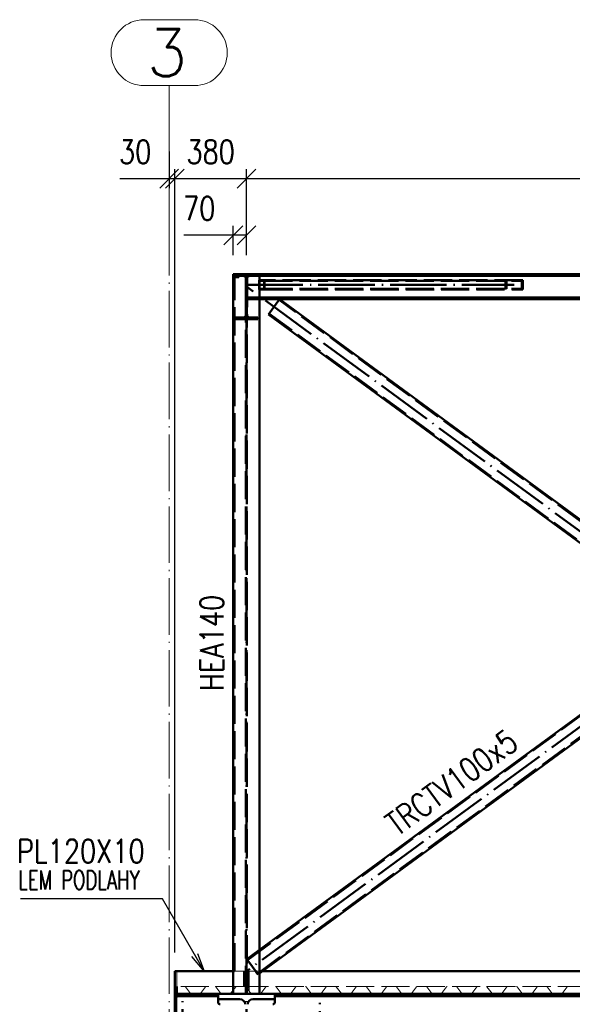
# Paper-space layout 'Layout1' of a CAD drawing. Extents: x -2 to 1033, y -36 to 596.
# Tile 5 of 86: x 91 to 149, y 181 to 285. Entities that reach past the tile are written whole.
import ezdxf

# ---------------------------------------------------------------- set-up
doc = ezdxf.new("R2010")
doc.units = 0
for name, pattern in [('ACAD_ISO02W100', [15, 12, -3]), ('ACAD_ISO04W100', [30.5, 24, -3, 0.5, -3]), ('HP_01_CER_B', [8, 5, -1, 1, -1])]:
    doc.linetypes.add(name, pattern=pattern)
doc.layers.get('0').update_dxf_attribs({"linetype": 'CONTINUOUS'})
doc.layers.get('DEFPOINTS').update_dxf_attribs({"color": 132, "linetype": 'CONTINUOUS'})
for name, color, linetype, lineweight in [('SS_1.ET-HALA_TaO-RASTR', 7, 'HP_01_CER_B', 13), ('SS_2.ET-HALA_TaO-MOULDSHOP-HLAVNI_NOSNIK', 32, 'CONTINUOUS', 50), ('SS_2.ET-HALA_TaO-MOULDSHOP-JD', 40, 'CONTINUOUS', 50), ('SS_2.ET-HALA_TaO-MOULDSHOP-NADSTAVBA', 94, 'CONTINUOUS', 50), ('SS_2.ET-HALA_TaO-MOULDSHOP-PODLAH.NOSNIK', 160, 'CONTINUOUS', 50), ('SS_2.ET-HALA_TaO-MOULDSHOP-PODLAHA', 9, 'CONTINUOUS', 5), ('SS_2.ET-HALA_TaO-MOULDSHOP-PODLAHA_LEM', 140, 'CONTINUOUS', 50), ('SS_2.ET-HALA_TaO-MOULDSHOP-SLOUP', 212, 'CONTINUOUS', 50), ('SS_KOTY', 3, 'CONTINUOUS', 25), ('SS_POPIS_PROFILU', 13, 'CONTINUOUS', 25)]:
    doc.layers.add(name, color=color, linetype=linetype, lineweight=lineweight)
doc.styles.add('ROMANS', font='romans.shx', dxfattribs={"width": 0.8})
doc.styles.add('romans.shx', font='romans.shx', dxfattribs={"height": 5})
doc.dimstyles.new('A-1_(2.5)_50AS', dxfattribs={"dimtxt": 2.5, "dimasz": 2, "dimexe": 1, "dimexo": 2, "dimgap": 0, "dimtad": 0, "dimdec": 1, "dimlfac": 50, "dimrnd": 1, "dimtxsty": 'ROMANS', "dimblk1": 'OBLIQUE', "dimblk2": 'OBLIQUE', "dimsah": 1, "dimcen": 2, "dimclrd": 256, "dimclre": 256, "dimclrt": 256, "dimadec": 1, "dimazin": 2, "dimtfac": 0.714286, "dimtdec": 1, "dimtmove": 0, "dimatfit": 3, "dimldrblk": 'OPEN', "dimfxl": 1, "dimtvp": 1.142857, "dimtfill": 1, "dimtolj": 1, "dimlwd": -1, "dimlwe": -1, "dimarcsym": 0})

# ---------------------------------------------------------------- blocks, each defined once
blk = doc.blocks.new('_Oblique')
at = {"color": 0, "linetype": 'ByBlock', "lineweight": -2}
blk.add_line((-0.5, -0.5), (0.5, 0.5), dxfattribs=at)
blk = doc.blocks.new('*D15')
at = {"layer": 'DEFPOINTS', "color": 0, "transparency": 16777216}
for p in [(114.89, 268.61), (114.89, 258.49, 23077.67), (213.99, 257.35, 23077.6)]:
    blk.add_point(p, dxfattribs=at)
at = {"layer": 'SS_KOTY', "transparency": 16777216}
for p, q in [((114.89, 260.49), (114.89, 269.61)), ((213.99, 268.61), (114.89, 268.61)), ((213.99, 259.35), (213.99, 269.61))]:
    blk.add_line(p, q, dxfattribs=at)
at = {"layer": 'SS_KOTY', "transparency": 16777216, "xscale": 2, "yscale": 2, "zscale": 2, "rotation": 180}
blk.add_blockref('_Oblique', (114.89, 268.61), dxfattribs=at)
at = {"layer": 'SS_KOTY', "transparency": 16777216, "xscale": 2, "yscale": 2, "zscale": 2}
blk.add_blockref('_Oblique', (213.99, 268.61), dxfattribs=at)
at = {"layer": 'SS_KOTY', "transparency": 16777216, "insert": (164.44, 271.46), "char_height": 2.5, "attachment_point": 5, "style": 'ROMANS', "bg_fill": 3, "box_fill_scale": 1.1, "bg_fill_color": 256, "bg_fill_true_color": 13158600, "bg_fill_transparency": 0}
blk.add_mtext('\\A1;4955', dxfattribs=at)
blk = doc.blocks.new('_OPEN')
at = {"color": 0, "linetype": 'ByBlock'}
for p, q in [((-1, 0.167), (0, 0)), ((0, 0), (-1, -0.167)), ((0, 0), (-1, 0))]:
    blk.add_line(p, q, dxfattribs=at)
blk = doc.blocks.new('*D16')
at = {"layer": 'DEFPOINTS', "color": 0, "transparency": 16777216}
for p in [(113.49, 262.61), (113.49, 258.49, 23078.83), (114.89, 258.49, 23077.67)]:
    blk.add_point(p, dxfattribs=at)
at = {"layer": 'SS_KOTY', "transparency": 16777216}
for p, q in [((113.49, 260.49), (113.49, 263.61)), ((114.89, 260.49), (114.89, 263.61)), ((113.49, 262.61), (108.25, 262.61)), ((114.89, 262.61), (113.49, 262.61))]:
    blk.add_line(p, q, dxfattribs=at)
at = {"layer": 'SS_KOTY', "transparency": 16777216, "xscale": 2, "yscale": 2, "zscale": 2, "rotation": 180}
blk.add_blockref('_Oblique', (113.49, 262.61), dxfattribs=at)
at = {"layer": 'SS_KOTY', "transparency": 16777216, "xscale": 2, "yscale": 2, "zscale": 2}
blk.add_blockref('_Oblique', (114.89, 262.61), dxfattribs=at)
at = {"layer": 'SS_KOTY', "transparency": 16777216, "insert": (109.87, 265.46), "char_height": 2.5, "attachment_point": 5, "style": 'ROMANS', "bg_fill": 3, "box_fill_scale": 1.1, "bg_fill_color": 256, "bg_fill_true_color": 13158600, "bg_fill_transparency": 0}
blk.add_mtext('\\A1;70', dxfattribs=at)
blk = doc.blocks.new('*D17')
at = {"layer": 'DEFPOINTS', "color": 0, "transparency": 16777216}
for p in [(107.29, 268.61), (114.89, 258.49, 23077.67), (107.29, 184.49, 23079)]:
    blk.add_point(p, dxfattribs=at)
at = {"layer": 'SS_KOTY', "transparency": 16777216}
for p, q in [((107.29, 186.49), (107.29, 269.61)), ((114.89, 268.61), (107.29, 268.61)), ((114.89, 260.49), (114.89, 269.61))]:
    blk.add_line(p, q, dxfattribs=at)
at = {"layer": 'SS_KOTY', "transparency": 16777216, "xscale": 2, "yscale": 2, "zscale": 2, "rotation": 180}
blk.add_blockref('_Oblique', (107.29, 268.61), dxfattribs=at)
at = {"layer": 'SS_KOTY', "transparency": 16777216, "xscale": 2, "yscale": 2, "zscale": 2}
blk.add_blockref('_Oblique', (114.89, 268.61), dxfattribs=at)
at = {"layer": 'SS_KOTY', "transparency": 16777216, "insert": (111.09, 271.46), "char_height": 2.5, "attachment_point": 5, "style": 'ROMANS', "bg_fill": 3, "box_fill_scale": 1.1, "bg_fill_color": 256, "bg_fill_true_color": 13158600, "bg_fill_transparency": 0}
blk.add_mtext('\\A1;380', dxfattribs=at)
blk = doc.blocks.new('*D18')
at = {"layer": 'DEFPOINTS', "color": 0, "transparency": 16777216}
for p in [(106.69, 273.49), (106.69, 268.61), (107.29, 184.49, 23079)]:
    blk.add_point(p, dxfattribs=at)
at = {"layer": 'SS_KOTY', "transparency": 16777216}
for p, q in [((106.69, 271.49), (106.69, 267.61)), ((106.69, 268.61), (101.45, 268.61)), ((107.29, 268.61), (106.69, 268.61)), ((107.29, 186.49), (107.29, 269.61))]:
    blk.add_line(p, q, dxfattribs=at)
at = {"layer": 'SS_KOTY', "transparency": 16777216, "xscale": 2, "yscale": 2, "zscale": 2, "rotation": 180}
blk.add_blockref('_Oblique', (106.69, 268.61), dxfattribs=at)
at = {"layer": 'SS_KOTY', "transparency": 16777216, "xscale": 2, "yscale": 2, "zscale": 2}
blk.add_blockref('_Oblique', (107.29, 268.61), dxfattribs=at)
at = {"layer": 'SS_KOTY', "transparency": 16777216, "insert": (103.07, 271.46), "char_height": 2.5, "attachment_point": 5, "style": 'ROMANS', "bg_fill": 3, "box_fill_scale": 1.1, "bg_fill_color": 256, "bg_fill_true_color": 13158600, "bg_fill_transparency": 0}
blk.add_mtext('\\A1;30', dxfattribs=at)

psp = doc.layouts.get("Layout1")

# ---------------------------------------------------------------- linework, layer by layer
at = {"layer": 'SS_1.ET-HALA_TaO-RASTR', "linetype": 'Continuous', "ltscale": 0.25}
for p, q in [((109.3561, 285.4872), (104.0228, 285.4872)), ((104.0228, 278.4872), (109.3561, 278.4872))]:
    psp.add_line(p, q, dxfattribs=at)
for centre, start, end in [((104.0228, 281.9872), 90, 270), ((109.3561, 281.9872), 270, 90)]:
    psp.add_arc(centre, 3.5, start, end, dxfattribs=at)
at = {"layer": 'SS_2.ET-HALA_TaO-MOULDSHOP-HLAVNI_NOSNIK', "color": 1, "linetype": 'Continuous', "ltscale": 0.25}
for p, q in [((111.8894, 181.8672), (111.8894, 181.5272)), ((117.8894, 181.5272), (117.8894, 181.8672)), ((111.8894, 181.5272), (114.2044, 181.5272)), ((115.5744, 181.5272), (117.8894, 181.5272))]:
    psp.add_line(p, q, dxfattribs=at)
at = {"layer": 'SS_2.ET-HALA_TaO-MOULDSHOP-HLAVNI_NOSNIK', "color": 1, "linetype": 'Continuous', "ltscale": 0.25, "extrusion": (-5.61785e-14, -1.34434e-13, -1)}
psp.add_arc((-114.2044, 180.9872), 0.54, 90, 180, dxfattribs=at)
at = {"layer": 'SS_2.ET-HALA_TaO-MOULDSHOP-HLAVNI_NOSNIK', "color": 1, "linetype": 'Continuous', "ltscale": 0.25, "extrusion": (4.03852e-13, -1.67127e-13, -1)}
psp.add_arc((-115.5744, 180.9872), 0.54, 0, 90, dxfattribs=at)
at = {"layer": 'SS_2.ET-HALA_TaO-MOULDSHOP-JD', "color": 7, "linetype": 'ACAD_ISO04W100', "ltscale": 0.25}
psp.add_line((122.6894, 166.6272), (122.6894, 182.0872), dxfattribs=at)
at = {"layer": 'SS_2.ET-HALA_TaO-MOULDSHOP-NADSTAVBA', "color": 1, "linetype": 'Continuous', "ltscale": 0.25}
for p, q in [((118.4075, 255.8272), (117.2247, 254.2144)), ((212.5894, 186.7541), (118.4075, 255.8272)), ((117.2247, 254.2144), (212.2985, 184.4872)), ((163.9313, 219.2144), (116.5803, 184.4872)), ((113.4894, 182.0872), (116.2894, 182.0872))]:
    psp.add_line(p, q, dxfattribs=at)
at = {"layer": 'SS_2.ET-HALA_TaO-MOULDSHOP-NADSTAVBA', "color": 3, "linetype": 'ACAD_ISO02W100', "ltscale": 0.25}
for p, q in [((213.8753, 185.687), (118.3483, 255.7466)), ((117.2838, 254.2951), (212.8108, 184.2356))]:
    psp.add_line(p, q, dxfattribs=at)
at = {"layer": 'SS_2.ET-HALA_TaO-MOULDSHOP-PODLAH.NOSNIK', "color": 1, "linetype": 'Continuous', "ltscale": 0.25}
for p, q in [((107.2894, 182.0872), (111.8894, 182.0872)), ((107.2894, 182.0872), (107.2894, 177.8872)), ((111.8894, 181.8672), (107.2894, 181.8672)), ((111.8894, 182.0872), (111.8894, 181.8672)), ((117.8894, 182.0872), (201.8894, 182.0872)), ((117.8894, 181.8672), (117.8894, 182.0872)), ((201.8894, 181.8672), (117.8894, 181.8672)), ((111.8894, 181.5272), (111.8894, 181.1872)), ((117.8894, 181.1872), (117.8894, 181.5272))]:
    psp.add_line(p, q, dxfattribs=at)
at = {"layer": 'SS_2.ET-HALA_TaO-MOULDSHOP-PODLAH.NOSNIK', "color": 7, "linetype": 'ACAD_ISO04W100', "ltscale": 0.25}
for p, q in [((107.2894, 182.0872), (114.8894, 182.0872)), ((114.8894, 182.0872), (204.8894, 182.0872))]:
    psp.add_line(p, q, dxfattribs=at)
at = {"layer": 'SS_2.ET-HALA_TaO-MOULDSHOP-PODLAH.NOSNIK', "color": 3, "linetype": 'ACAD_ISO02W100', "ltscale": 0.25}
for p, q in [((107.6794, 181.8472), (108.9894, 181.8472)), ((108.9894, 182.0872), (108.9894, 181.8472)), ((107.4194, 181.5872), (107.2894, 181.5872)), ((107.2894, 181.4872), (107.4194, 181.4872)), ((107.4194, 181.5165), (107.4194, 181.5872)), ((107.4194, 181.4872), (107.4194, 181.5165)), ((107.4194, 178.4872), (107.4194, 181.4872))]:
    psp.add_line(p, q, dxfattribs=at)
at = {"layer": 'SS_2.ET-HALA_TaO-MOULDSHOP-PODLAH.NOSNIK', "color": 3, "linetype": 'ACAD_ISO02W100', "ltscale": 0.25, "extrusion": (-2.80212e-13, 1.16222e-13, -1)}
psp.add_arc((-107.6794, 181.5872), 0.26, 0, 90, dxfattribs=at)
at = {"layer": 'SS_2.ET-HALA_TaO-MOULDSHOP-PODLAH.NOSNIK', "color": 1, "linetype": 'Continuous', "ltscale": 0.25, "extrusion": (-3.64165e-13, -1.50384e-13, -1)}
psp.add_arc((-112.0894, 181.1872), 0.2, 270, 0, dxfattribs=at)
at = {"layer": 'SS_2.ET-HALA_TaO-MOULDSHOP-PODLAH.NOSNIK', "color": 1, "linetype": 'Continuous', "ltscale": 0.25, "extrusion": (-3.01747e-13, 7.27902e-13, -1)}
psp.add_arc((-117.6894, 181.1872), 0.2, 180, 270, dxfattribs=at)
at = {"layer": 'SS_2.ET-HALA_TaO-MOULDSHOP-PODLAHA', "color": 9, "linetype": 'ACAD_ISO02W100', "ltscale": 0.25}
for p, q in [((114.6599, 182.8672), (107.4894, 182.8672)), ((108.4306, 182.8343), (108.9654, 182.133)), ((109.0133, 182.1087), (109.9656, 182.1087)), ((110.0134, 182.133), (110.5482, 182.8343)), ((111.6306, 182.8343), (112.1654, 182.133)), ((112.2133, 182.1087), (113.1656, 182.1087)), ((113.7482, 182.8343), (113.2134, 182.133)), ((113.4694, 182.8672), (113.4694, 182.4687)), ((113.4694, 182.4687), (113.4894, 182.4949)), ((114.75, 182.8672), (114.6599, 182.8672)), ((114.7656, 182.8672), (114.75, 182.8672)), ((114.7656, 182.8672), (114.8144, 182.847)), ((114.7664, 182.8672), (114.7656, 182.8672)), ((114.7756, 182.8672), (114.7664, 182.8672)), ((114.8144, 182.8672), (114.7756, 182.8672)), ((114.8144, 182.847), (114.8144, 182.8672)), ((114.9444, 182.8672), (114.8144, 182.8672)), ((114.8306, 182.8343), (114.8344, 182.8293)), ((115.0289, 182.5743), (114.8306, 182.8343)), ((114.8344, 182.8293), (114.9444, 182.6851)), ((114.9644, 182.8672), (114.9444, 182.8672)), ((114.9444, 182.6851), (114.9644, 182.6588)), ((114.9644, 182.8672), (114.9644, 182.6588)), ((115.0289, 182.8672), (114.9644, 182.8672)), ((114.9644, 182.6588), (115.0289, 182.5743)), ((114.9644, 182.6588), (114.9767, 182.6428)), ((115.1189, 182.8672), (115.0289, 182.8672)), ((115.0289, 182.5743), (115.1603, 182.4019)), ((115.1844, 182.3703), (115.0289, 182.5743)), ((115.1189, 182.8672), (115.1603, 182.4019)), ((116.2894, 182.8672), (115.1189, 182.8672)), ((115.1603, 182.4019), (115.3654, 182.133)), ((115.1844, 182.3703), (115.1844, 182.8672)), ((115.3654, 182.133), (115.1844, 182.3703)), ((115.4133, 182.1087), (116.3656, 182.1087)), ((165.9656, 182.8672), (116.2894, 182.8672)), ((116.3094, 182.1087), (116.3094, 182.8672)), ((116.4134, 182.133), (116.9482, 182.8343)), ((118.0306, 182.8343), (118.5654, 182.133)), ((118.6133, 182.1087), (119.5656, 182.1087)), ((119.6134, 182.133), (120.1482, 182.8343)), ((121.2306, 182.8343), (121.7654, 182.133)), ((121.8133, 182.1087), (122.7656, 182.1087)), ((122.8134, 182.133), (123.3482, 182.8343)), ((124.4306, 182.8343), (124.9654, 182.133)), ((125.0133, 182.1087), (125.9656, 182.1087)), ((126.0134, 182.133), (126.5482, 182.8343)), ((127.6306, 182.8343), (128.1654, 182.133)), ((128.2133, 182.1087), (129.1656, 182.1087)), ((129.2134, 182.133), (129.7482, 182.8343)), ((130.8306, 182.8343), (131.3654, 182.133)), ((131.4133, 182.1087), (132.3656, 182.1087)), ((132.4134, 182.133), (132.9482, 182.8343)), ((134.0306, 182.8343), (134.5654, 182.133)), ((134.6133, 182.1087), (135.5656, 182.1087)), ((135.6134, 182.133), (136.1482, 182.8343)), ((137.2306, 182.8343), (137.7654, 182.133)), ((137.8133, 182.1087), (138.7656, 182.1087)), ((138.8134, 182.133), (139.3482, 182.8343)), ((140.4306, 182.8343), (140.9654, 182.133)), ((141.0133, 182.1087), (141.9656, 182.1087)), ((142.0134, 182.133), (142.5482, 182.8343)), ((143.6306, 182.8343), (144.1654, 182.133)), ((144.2133, 182.1087), (145.1656, 182.1087)), ((145.2134, 182.133), (145.7482, 182.8343)), ((146.8306, 182.8343), (147.3654, 182.133)), ((147.4133, 182.1087), (148.3656, 182.1087)), ((148.4134, 182.133), (148.9482, 182.8343))]:
    psp.add_line(p, q, dxfattribs=at)
at = {"layer": 'SS_2.ET-HALA_TaO-MOULDSHOP-PODLAHA', "color": 9, "linetype": 'ACAD_ISO02W100', "ltscale": 0.25, "extrusion": (3.72905e-13, 9.01465e-13, -1)}
psp.add_arc((-108.3656, 182.7865), 0.0807, 90.034273, 143.654669, dxfattribs=at)
at = {"layer": 'SS_2.ET-HALA_TaO-MOULDSHOP-PODLAHA', "color": 9, "linetype": 'ACAD_ISO02W100', "ltscale": 0.25}
for centre, radius, start, end in [((109.0145, 182.1704), 0.0617, 217.327401, 268.853945), ((109.9656, 182.1679), 0.0593, 270.000035, 323.818661), ((112.2145, 182.1704), 0.0617, 217.327455, 268.853945), ((113.1656, 182.1679), 0.0593, 270.000035, 323.818661), ((115.4145, 182.1704), 0.0617, 217.327455, 268.853945), ((116.3656, 182.1679), 0.0593, 270.000035, 323.818661), ((118.6145, 182.1704), 0.0617, 217.327455, 268.853945), ((119.5656, 182.1679), 0.0593, 270.000035, 323.818661), ((121.8145, 182.1704), 0.0617, 217.32746, 268.853945), ((122.7656, 182.1679), 0.0593, 270.000035, 323.818661), ((125.0145, 182.1704), 0.0617, 217.327455, 268.853945), ((125.9656, 182.1679), 0.0593, 270.000035, 323.818661), ((128.2145, 182.1704), 0.0617, 217.327455, 268.853945), ((129.1656, 182.1679), 0.0593, 270.000035, 323.818661), ((131.4145, 182.1704), 0.0617, 217.327451, 268.853945), ((132.3656, 182.1679), 0.0593, 270.000035, 323.818661), ((134.6145, 182.1704), 0.0617, 217.327455, 268.853945), ((135.5656, 182.1679), 0.0593, 270.000035, 323.818661), ((137.8145, 182.1704), 0.0617, 217.327451, 268.853945), ((138.7656, 182.1679), 0.0593, 270.000035, 323.818661), ((141.0145, 182.1704), 0.0617, 217.327451, 268.853945), ((141.9656, 182.1679), 0.0593, 270.000035, 323.818661), ((144.2145, 182.1704), 0.0617, 217.327455, 268.853945), ((145.1656, 182.1679), 0.0593, 270.000035, 323.818661), ((147.4145, 182.1704), 0.0617, 217.327451, 268.853945), ((148.3656, 182.1679), 0.0593, 270.000035, 323.818661)]:
    psp.add_arc(centre, radius, start, end, dxfattribs=at)
at = {"layer": 'SS_2.ET-HALA_TaO-MOULDSHOP-PODLAHA', "color": 9, "linetype": 'ACAD_ISO02W100', "ltscale": 0.25, "extrusion": (-6.57172e-13, 5.7456e-13, -1)}
for centre in [(-110.6147, 182.7837), (-117.0147, 182.7837)]:
    psp.add_arc(centre, 0.0836, 37.327401, 88.985376, dxfattribs=at)
at = {"layer": 'SS_2.ET-HALA_TaO-MOULDSHOP-PODLAHA', "color": 9, "linetype": 'ACAD_ISO02W100', "ltscale": 0.25, "extrusion": (-3.67394e-16, 3.06162e-16, -1)}
for centre, radius, start, end in [((-111.5656, 182.7865), 0.0807, 90.034273, 143.654669), ((-114.7656, 182.7865), 0.0807, 90.034273, 143.654669), ((-117.9656, 182.7865), 0.0807, 90.034273, 143.654669), ((-120.2147, 182.7837), 0.0836, 37.327401, 88.985376), ((-123.4147, 182.7837), 0.0836, 37.327401, 88.985376), ((-124.3656, 182.7865), 0.0807, 90.034273, 143.654669), ((-126.6147, 182.7837), 0.0836, 37.327401, 88.985376), ((-127.5656, 182.7865), 0.0807, 90.034273, 143.654669), ((-129.8147, 182.7837), 0.0836, 37.327401, 88.985376), ((-130.7656, 182.7865), 0.0807, 90.034273, 143.654669), ((-137.1656, 182.7865), 0.0807, 90.034273, 143.654669), ((-139.4147, 182.7837), 0.0836, 37.327391, 88.985376), ((-140.3656, 182.7865), 0.0807, 90.034273, 143.654669), ((-142.6147, 182.7837), 0.0836, 37.327391, 88.985376), ((-145.8147, 182.7837), 0.0836, 37.327391, 88.985376), ((-149.0147, 182.7837), 0.0836, 37.327391, 88.985376)]:
    psp.add_arc(centre, radius, start, end, dxfattribs=at)
at = {"layer": 'SS_2.ET-HALA_TaO-MOULDSHOP-PODLAHA', "color": 9, "linetype": 'ACAD_ISO02W100', "ltscale": 0.25, "extrusion": (6.56437e-13, -5.73948e-13, -1)}
for centre, start in [((-113.8147, 182.7837), 37.327401), ((-136.2147, 182.7837), 37.327391)]:
    psp.add_arc(centre, 0.0836, start, 88.985376, dxfattribs=at)
at = {"layer": 'SS_2.ET-HALA_TaO-MOULDSHOP-PODLAHA', "color": 9, "linetype": 'ACAD_ISO02W100', "ltscale": 0.25, "extrusion": (-7.46912e-13, -1.80201e-12, -1)}
for centre in [(-121.1656, 182.7865), (-143.5656, 182.7865), (-146.7656, 182.7865)]:
    psp.add_arc(centre, 0.0807, 90.034273, 143.654669, dxfattribs=at)
at = {"layer": 'SS_2.ET-HALA_TaO-MOULDSHOP-PODLAHA', "color": 9, "linetype": 'ACAD_ISO02W100', "ltscale": 0.25, "extrusion": (-1.31398e-12, 1.14881e-12, -1)}
psp.add_arc((-133.0147, 182.7837), 0.0836, 37.327391, 88.985376, dxfattribs=at)
at = {"layer": 'SS_2.ET-HALA_TaO-MOULDSHOP-PODLAHA', "color": 9, "linetype": 'ACAD_ISO02W100', "ltscale": 0.25, "extrusion": (-3.7364e-13, -9.00853e-13, -1)}
psp.add_arc((-133.9656, 182.7865), 0.0807, 90.034273, 143.654669, dxfattribs=at)
at = {"layer": 'SS_2.ET-HALA_TaO-MOULDSHOP-PODLAHA_LEM', "color": 7, "linetype": 'ACAD_ISO04W100', "ltscale": 0.25}
for p, q in [((114.8894, 182.0872), (107.2894, 182.0872)), ((213.9894, 182.0872), (114.8894, 182.0872))]:
    psp.add_line(p, q, dxfattribs=at)
at = {"layer": 'SS_2.ET-HALA_TaO-MOULDSHOP-PODLAHA_LEM', "color": 3, "linetype": 'ACAD_ISO02W100', "ltscale": 0.25}
psp.add_line((107.4894, 182.8672), (107.4894, 182.0872), dxfattribs=at)
at = {"layer": 'SS_2.ET-HALA_TaO-MOULDSHOP-PODLAHA_LEM', "color": 1, "linetype": 'Continuous', "ltscale": 0.25}
for p, q in [((111.8894, 182.0872), (113.4894, 182.0872)), ((116.2894, 182.0872), (117.8894, 182.0872))]:
    psp.add_line(p, q, dxfattribs=at)
at = {"layer": 'SS_2.ET-HALA_TaO-MOULDSHOP-SLOUP', "color": 7, "linetype": 'ACAD_ISO04W100', "ltscale": 0.25}
for p, q in [((108.0894, 60.0872), (108.0894, 182.0872)), ((114.8894, 60.0872), (114.8894, 182.0872))]:
    psp.add_line(p, q, dxfattribs=at)

# ---------------------------------------------------------------- texts
at = {"layer": 'SS_1.ET-HALA_TaO-RASTR', "color": 7, "style": 'romans.shx'}
psp.add_text('3', height=5, dxfattribs=at).set_placement((104.3099, 279.4872))
at = {"layer": 'SS_POPIS_PROFILU', "color": 13, "style": 'romans.shx', "width": 0.8}
psp.add_text('TRCTV100x5', height=2.5, rotation=36.256344, dxfattribs=at).set_placement((130.896, 198.7327))

# ---------------------------------------------------------------- dimensions: what is measured, and where the dimension line sits
at = {"layer": 'SS_KOTY'}
dim = psp.add_linear_dim(base=(114.8894, 268.6072), p1=(213.9894, 257.3472, 23077.6), p2=(114.8894, 258.4872, 23077.67), dimstyle='A-1_(2.5)_50AS', override={"dimtmove": 1}, dxfattribs=at)
dim.commit()
dim.dimension.update_dxf_attribs({"geometry": '*D15', "text_midpoint": (164.4394, 271.4643)})

# ---------------------------------------------------------------- next in the draw order: linework, layer by layer
at = {"layer": 'SS_2.ET-HALA_TaO-MOULDSHOP-NADSTAVBA', "color": 3, "linetype": 'ACAD_ISO02W100', "ltscale": 0.25}
for p, q in [((116.7709, 257.7872), (144.1209, 257.7872)), ((116.7709, 257.7872), (116.7709, 256.9072)), ((144.2305, 257.8472), (116.8038, 257.8472)), ((116.8038, 257.8472), (116.8038, 256.8472)), ((142.404, 256.8472), (142.404, 257.8472)), ((142.5136, 256.9072), (142.5136, 257.7872)), ((144.1209, 256.9072), (144.1209, 257.7872)), ((144.2305, 256.8472), (144.2305, 257.8472)), ((116.7709, 256.9072), (144.1209, 256.9072)), ((116.8038, 256.8472), (144.2305, 256.8472))]:
    psp.add_line(p, q, dxfattribs=at)

# ---------------------------------------------------------------- next in the draw order: dimensions: what is measured, and where the dimension line sits
at = {"layer": 'SS_KOTY'}
dim = psp.add_linear_dim(base=(113.4894, 262.6072), p1=(114.8894, 258.4872, 23077.67), p2=(113.4894, 258.4872, 23078.83), dimstyle='A-1_(2.5)_50AS', dxfattribs=at)
dim.commit()
dim.dimension.update_dxf_attribs({"geometry": '*D16', "text_midpoint": (109.8704, 265.4643)})

# ---------------------------------------------------------------- next in the draw order: dimensions: what is measured, and where the dimension line sits
dim = psp.add_linear_dim(base=(107.2894, 268.6072), p1=(114.8894, 258.4872, 23077.67), p2=(107.2894, 184.4872, 23079), dimstyle='A-1_(2.5)_50AS', override={"dimtmove": 1}, dxfattribs=at)
dim.commit()
dim.dimension.update_dxf_attribs({"geometry": '*D17', "text_midpoint": (111.0894, 271.4643)})

# ---------------------------------------------------------------- next in the draw order: linework, layer by layer
at = {"layer": 'SS_2.ET-HALA_TaO-MOULDSHOP-NADSTAVBA', "color": 7, "linetype": 'ACAD_ISO04W100', "ltscale": 0.25}
for p, q in [((113.4894, 258.4872), (113.4894, 184.4872)), ((114.8894, 258.4872), (213.9894, 258.4872)), ((114.8894, 182.0872), (114.8894, 258.4872)), ((114.8894, 257.3472), (143.3172, 257.3472)), ((213.9894, 184.4872), (114.8894, 257.1672)), ((164.4394, 220.8272), (114.8894, 184.4872))]:
    psp.add_line(p, q, dxfattribs=at)
at = {"layer": 'SS_2.ET-HALA_TaO-MOULDSHOP-NADSTAVBA', "color": 1, "linetype": 'Continuous', "ltscale": 0.25}
for p, q in [((116.2894, 258.4872), (113.4894, 258.4872)), ((113.4894, 258.4872), (113.4894, 182.0872)), ((212.5894, 258.4872), (116.2894, 258.4872)), ((116.2894, 258.4872), (116.2894, 182.0872)), ((116.2894, 258.3172), (212.5894, 258.3172)), ((212.5894, 255.9972), (116.2894, 255.9972)), ((116.2894, 255.8272), (212.5894, 255.8272)), ((162.7485, 220.8272), (116.2894, 186.7541))]:
    psp.add_line(p, q, dxfattribs=at)
at = {"layer": 'SS_2.ET-HALA_TaO-MOULDSHOP-NADSTAVBA', "color": 3, "linetype": 'ACAD_ISO02W100', "ltscale": 0.25}
for p, q in [((113.6094, 184.4872), (113.6094, 258.4872)), ((113.6894, 258.4872), (113.6894, 258.2912)), ((113.7294, 258.2912), (113.6894, 258.2912)), ((114.0894, 258.2912), (113.7294, 258.2912)), ((113.7294, 258.1712), (114.0894, 258.1712)), ((114.5274, 258.2912), (114.0894, 258.2912)), ((114.0894, 258.1712), (114.0894, 258.2912)), ((114.8344, 182.0872), (114.8344, 258.4872)), ((114.9444, 258.4872), (114.9444, 258.3172)), ((114.9444, 258.3172), (116.2894, 258.3172)), ((114.9444, 258.3172), (114.9444, 255.9972)), ((116.0894, 258.2912), (115.2514, 258.2912)), ((116.0894, 258.2912), (116.0894, 258.4872)), ((114.8274, 257.9912), (114.8274, 254.1832)), ((114.9514, 257.9912), (114.9514, 254.1832)), ((116.2894, 257.8472), (116.2562, 257.8472)), ((116.2562, 257.8472), (116.2562, 256.8472)), ((116.2891, 257.7872), (116.7709, 257.7872)), ((116.2891, 257.7872), (116.2891, 256.9072)), ((116.8038, 257.8472), (116.2894, 257.8472)), ((113.4894, 256.8912), (113.6094, 256.8912)), ((116.2562, 256.8472), (116.8038, 256.8472)), ((116.2891, 256.9072), (116.7709, 256.9072)), ((116.2894, 255.9972), (114.9444, 255.9972)), ((114.9444, 255.9972), (114.9444, 255.8272)), ((114.9444, 255.8272), (116.2894, 255.8272)), ((114.9444, 255.8272), (114.9444, 182.0872)), ((114.5274, 253.8832), (113.6894, 253.8832)), ((113.6894, 253.8832), (113.6894, 253.6872)), ((116.0894, 253.6872), (113.6894, 253.6872)), ((116.0894, 253.8832), (115.2514, 253.8832)), ((116.0894, 253.6872), (116.0894, 253.8832)), ((162.8076, 220.7466), (115.0036, 185.687)), ((116.0681, 184.2356), (163.8722, 219.2951)), ((116.2894, 186.7541), (114.9444, 185.7677)), ((114.9444, 185.7677), (116.1272, 184.1549)), ((113.4894, 184.4872), (113.6094, 184.4872)), ((115.8835, 184.4872), (116.0681, 184.2356)), ((116.5803, 184.4872), (116.1272, 184.1549)), ((116.2894, 184.3979), (116.4112, 184.4872))]:
    psp.add_line(p, q, dxfattribs=at)
psp.add_arc((113.7294, 258.0512), 0.24, 90, 180, dxfattribs=at)
at = {"layer": 'SS_2.ET-HALA_TaO-MOULDSHOP-NADSTAVBA', "color": 3, "linetype": 'ACAD_ISO02W100', "ltscale": 0.25, "extrusion": (-3.67394e-16, 3.06162e-16, -1)}
psp.add_arc((-113.7294, 258.0512), 0.12, 0, 90, dxfattribs=at)
at = {"layer": 'SS_2.ET-HALA_TaO-MOULDSHOP-NADSTAVBA', "color": 3, "linetype": 'ACAD_ISO02W100', "ltscale": 0.25, "extrusion": (-2.01287e-13, -4.84758e-13, -1)}
psp.add_arc((-114.5274, 257.9912), 0.3, 90, 180, dxfattribs=at)
at = {"layer": 'SS_2.ET-HALA_TaO-MOULDSHOP-NADSTAVBA', "color": 3, "linetype": 'ACAD_ISO02W100', "ltscale": 0.25, "extrusion": (2.42165e-13, -1.00154e-13, -1)}
psp.add_arc((-115.2514, 257.9912), 0.3, 0, 90, dxfattribs=at)
at = {"layer": 'SS_2.ET-HALA_TaO-MOULDSHOP-NADSTAVBA', "color": 3, "linetype": 'ACAD_ISO02W100', "ltscale": 0.25, "extrusion": (-2.01287e-13, 4.8537e-13, -1)}
psp.add_arc((-114.5274, 254.1832), 0.3, 180, 270, dxfattribs=at)
at = {"layer": 'SS_2.ET-HALA_TaO-MOULDSHOP-NADSTAVBA', "color": 3, "linetype": 'ACAD_ISO02W100', "ltscale": 0.25, "extrusion": (2.42165e-13, 1.00766e-13, -1)}
psp.add_arc((-115.2514, 254.1832), 0.3, 270, 0, dxfattribs=at)
at = {"layer": 'SS_2.ET-HALA_TaO-MOULDSHOP-PODLAHA', "color": 9, "linetype": 'ACAD_ISO02W100', "ltscale": 0.25}
for p, q in [((113.4694, 184.4872), (113.4694, 182.8672)), ((113.6094, 184.4872), (114.6599, 184.4872)), ((114.5944, 182.8672), (114.5944, 184.4872)), ((114.6599, 184.4872), (114.75, 184.4872)), ((114.6599, 182.8672), (114.6599, 184.4872)), ((114.75, 184.4872), (114.8144, 184.4872)), ((114.8144, 184.4872), (114.9644, 184.4872)), ((114.8144, 182.8672), (114.8144, 184.4872)), ((114.9644, 184.4872), (115.0289, 184.4872)), ((114.9644, 184.4872), (114.9644, 182.8672)), ((115.0289, 184.4872), (115.1189, 184.4872)), ((115.1189, 184.4872), (116.2894, 184.4872)), ((115.1189, 184.4872), (115.1189, 182.8672)), ((115.1844, 182.8672), (115.1844, 184.4872)), ((116.3094, 182.8672), (116.3094, 184.4872))]:
    psp.add_line(p, q, dxfattribs=at)
at = {"layer": 'SS_2.ET-HALA_TaO-MOULDSHOP-PODLAHA_LEM', "color": 1, "linetype": 'Continuous', "ltscale": 0.25}
psp.add_line((116.2894, 184.4872), (212.5894, 184.4872), dxfattribs=at)
at = {"layer": 'SS_POPIS_PROFILU', "color": 0, "linetype": 'ByBlock'}
for p, q in [((110.3894, 184.4872), (109.1037, 186.055)), ((110.3894, 184.4872), (109.3927, 186.2212)), ((109.6817, 186.3873), (110.3894, 184.4872))]:
    psp.add_line(p, q, dxfattribs=at)

# ---------------------------------------------------------------- next in the draw order: texts
at = {"layer": 'SS_POPIS_PROFILU', "color": 13, "style": 'romans.shx', "width": 0.8}
psp.add_text('HEA140', height=2.5, rotation=90, dxfattribs=at).set_placement((112.4684, 214.2434))

# ---------------------------------------------------------------- next in the draw order: dimensions: what is measured, and where the dimension line sits
at = {"layer": 'SS_KOTY'}
dim = psp.add_linear_dim(base=(106.6894, 268.6072), p1=(107.2894, 184.4872, 23079), p2=(106.6894, 273.4872), dimstyle='A-1_(2.5)_50AS', override={"dimtmove": 0}, dxfattribs=at)
dim.commit()
dim.dimension.update_dxf_attribs({"geometry": '*D18', "text_midpoint": (103.0704, 271.4643)})

# ---------------------------------------------------------------- next in the draw order: linework, layer by layer
at = {"layer": 'SS_1.ET-HALA_TaO-RASTR', "linetype": 'ACAD_ISO04W100', "ltscale": 0.25}
for p, q in [((106.6894, 273.4872), (106.6894, 278.4872)), ((106.6894, 263.4872), (106.6894, 273.4872)), ((106.6894, 60.0872), (106.6894, 263.4872))]:
    psp.add_line(p, q, dxfattribs=at)
at = {"layer": 'SS_2.ET-HALA_TaO-MOULDSHOP-PODLAHA', "color": 9, "linetype": 'ACAD_ISO02W100', "ltscale": 0.25}
psp.add_line((107.4894, 184.4872), (107.4894, 182.8672), dxfattribs=at)
at = {"layer": 'SS_2.ET-HALA_TaO-MOULDSHOP-PODLAHA_LEM', "color": 1, "linetype": 'Continuous', "ltscale": 0.25}
for q in [(113.4894, 184.4872), (107.2894, 182.0872)]:
    psp.add_line((107.2894, 184.4872), q, dxfattribs=at)
at = {"layer": 'SS_POPIS_PROFILU', "color": 13}
psp.add_lwpolyline([(110.3894, 184.4872), (105.9627, 192.1881), (90.9151, 192.1881)], dxfattribs=at)

# ---------------------------------------------------------------- next in the draw order: texts
at = {"layer": 'SS_POPIS_PROFILU', "color": 13, "style": 'romans.shx'}
for s, height, width, p in [('PL120X10', 2.5, 0.8, (90.5379, 195.9881)), ('LEM PODLAHY', 2, 0.7, (90.6511, 193.1881))]:
    psp.add_text(s, height=height, dxfattribs=dict(at, width=width)).set_placement(p)

doc.saveas('drawing.dxf')
